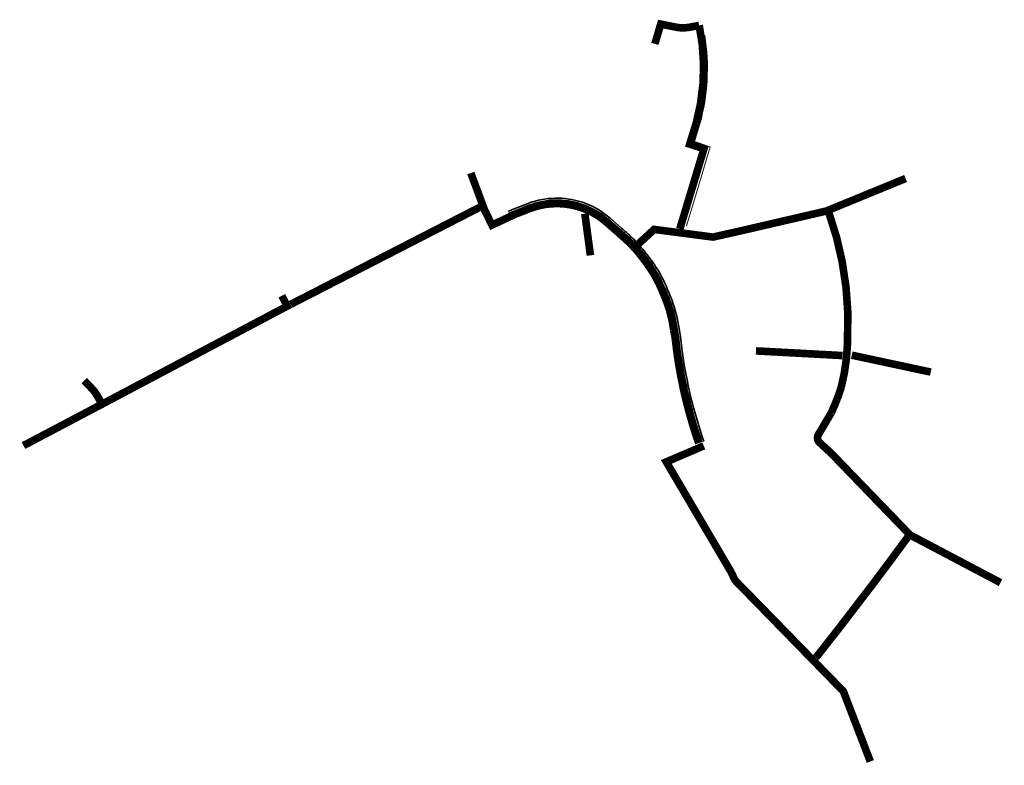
# Model space of a CAD drawing. Header units: metres. Extents: x 109113 to 109417, y 521095 to 521326.
import ezdxf

# ---------------------------------------------------------------- set-up
doc = ezdxf.new("R2010")
doc.units = ezdxf.units.M
doc.linetypes.add('NLCS-HIDDEN', pattern=[4, 2, -2])
doc.layers.add('N-WE-KL-STROOK-G', color=253, linetype='NLCS-HIDDEN', lineweight=35)
doc.layers.add('N-WE-KL-STROOK-G-niet zichtbaar', color=253, linetype='NLCS-HIDDEN', lineweight=35)
doc.layers.add('N-WE-OG-HULPLIJN-G', color=50, linetype='Continuous', lineweight=35, plot=False)
doc.layers.add('X-XX-AL-HULPLIJN-G', color=155, linetype='Continuous', lineweight=18, plot=False)

msp = doc.modelspace()

# ---------------------------------------------------------------- linework, layer by layer
at = {"layer": 'N-WE-KL-STROOK-G', "const_width": 2.35, "flags": 128}
for points in [[(109309.15, 521318.07), (109310.97, 521324.18), (109315.4, 521323.28, 0.101265), (109319.91, 521323.21), (109322.87, 521323.77, -0.118635), (109321.97, 521293.63), (109319.94, 521287.03), (109324.35, 521285.63), (109320.09, 521271.45), (109316.88, 521260.8)], [(109363.06, 521265.6, -0.077236), (109368.86, 521234.93), (109368.77, 521225.42, -0.052534), (109366.84, 521211.83, -0.030395), (109363.74, 521203.84), (109359.76, 521197.14, 0.354928), (109360.13, 521194.64), (109363.67, 521191.39), (109388.12, 521166.07), (109416.11, 521151.3)], [(109113.78, 521193.73), (109138.02, 521206.51), (109136.81, 521208.8, 0.069427), (109135.01, 521211.3), (109132.58, 521213.85)]]:
    msp.add_lwpolyline(points, format="xyb", dxfattribs=at)
at = {"layer": 'N-WE-KL-STROOK-G', "flags": 128}
msp.add_lwpolyline([(109322.73, 521194.48, 2.35, 2.35, 0), (109322.14, 521196.19, 2.35, 2.35, 0), (109321.55, 521198, 2.35, 2.35, 0), (109320.92, 521200.03, 2.35, 2.35, 0), (109319.89, 521203.59, 2.35, 2.35, -0.019508), (109317.28, 521214.73, 2.35, 2.35, 0), (109316.62, 521218.37, 2.35, 2.35, 0), (109315.96, 521222.73, 2.35, 2.35, 0), (109315.42, 521227.18, 2.35, 2.35, 0), (109314.97, 521229.55, 2.35, 2.35, 0.059457), (109312.8, 521238.29, 2.35, 2.35, 0.017022), (109310.6, 521243.54, 2.35, 2.35, 0.044433), (109307.55, 521248.87, 2.35, 2.35, 0.017548), (109304.08, 521253.5, 2.35, 2.35, 0.038333), (109300.67, 521257.12, 2.35, 2.35, 0.00352), (109297.74, 521259.75, 2.35, 2.35, 0), (109294.2, 521262.86, 2.35, 2.35, 0.134488), (109283.19, 521268.22, 2.35, 2.35, 0.084202), (109275.3, 521268.36, 2.35, 2.35, 0.052327), (109270.56, 521267.13, 2.35, 2.35, 0), (109265.75, 521265.25, 2.35, 2.35, 0), (109258.74, 521261.98, 2.35, 2.35, 0), (109256.36, 521266.88, 2.35, 2.35, 0), (109252.2, 521278.09, 0, 0, 0)], format="xyseb", dxfattribs=at)
at = {"layer": 'N-WE-KL-STROOK-G', "const_width": 2.35, "flags": 128}
for points in [[(109386.74, 521276.39), (109362.22, 521266.32), (109335.86, 521260.22), (109327.17, 521258.26), (109308.93, 521260.63), (109303.47, 521255.6)], [(109196.48, 521237.44), (109255.81, 521267.92)], [(109289.21, 521252.6), (109287.48, 521265.5)], [(109138.02, 521206.51), (109195.37, 521236.88), (109193.73, 521240.09)], [(109367.21, 521221.59), (109340.44, 521223.03)], [(109394.53, 521216.47), (109370.08, 521221.71)], [(109324.3, 521193.64), (109319.89, 521191.76), (109312.69, 521188.68), (109321.97, 521172.91), (109322.88, 521171.36), (109332.84, 521154.43), (109333.93, 521152.06), (109367.48, 521117.68), (109370.46, 521109.91)], [(109359.03, 521128.14), (109366.18, 521137.25), (109375.94, 521149.98), (109381.81, 521157.79), (109387.86, 521166)]]:
    msp.add_lwpolyline(points, dxfattribs=at)
at = {"layer": 'N-WE-KL-STROOK-G-niet zichtbaar', "const_width": 2.35, "flags": 128}
msp.add_lwpolyline([(109370.46, 521109.91), (109375.83, 521095.94)], dxfattribs=at)
at = {"layer": 'N-WE-OG-HULPLIJN-G', "flags": 128}
msp.add_lwpolyline([(109324.31, 521195.02), (109323.73, 521196.72), (109323.15, 521198.51), (109322.52, 521200.51), (109321.5, 521204.05, -0.019472), (109318.93, 521215.03), (109318.27, 521218.64), (109317.62, 521222.96), (109317.08, 521227.44), (109316.63, 521229.81, 0.059122), (109314.36, 521238.89, 0.017022), (109312.12, 521244.24, 0.044433), (109308.92, 521249.83, 0.017548), (109305.38, 521254.55, 0.038333), (109301.8, 521258.36, 0.003523), (109298.85, 521261.01), (109295.31, 521264.12, 0.134488), (109283.5, 521269.87, 0.084202), (109275.05, 521270.02, 0.052441), (109269.96, 521268.69), (109265.09, 521266.79), (109263.78, 521266.17)], format="xyb", dxfattribs=at)
msp.add_lwpolyline([(109359.37, 521127.63), (109367.72, 521138.59), (109371.51, 521143.55), (109380.62, 521155.5)], dxfattribs=at)
at = {"layer": 'X-XX-AL-HULPLIJN-G', "flags": 128}
for points in [[(109318.9, 521261.71), (109321.69, 521270.96), (109326.29, 521286.24), (109321.4, 521287.8), (109323.1, 521293.3, 0.105818), (109324.62, 521320.73, 48.512519)], [(109323.84, 521194.86), (109323.26, 521196.56), (109322.67, 521198.36), (109322.05, 521200.37), (109321.02, 521203.91, -0.019483), (109318.43, 521214.94), (109317.78, 521218.56), (109317.12, 521222.89), (109316.58, 521227.36), (109316.13, 521229.73, 0.05922), (109313.89, 521238.71, 0.017022), (109311.67, 521244.03, 0.044433), (109308.51, 521249.54, 0.017548), (109304.99, 521254.24, 0.038333), (109301.46, 521257.99, 0.003522), (109298.52, 521260.63), (109294.98, 521263.74, 0.134488), (109283.41, 521269.37, 0.084202), (109275.12, 521269.52, 0.052408), (109270.14, 521268.22), (109265.29, 521266.33), (109263.99, 521265.72)]]:
    msp.add_lwpolyline(points, format="xyb", dxfattribs=at)

doc.saveas('drawing.dxf')
